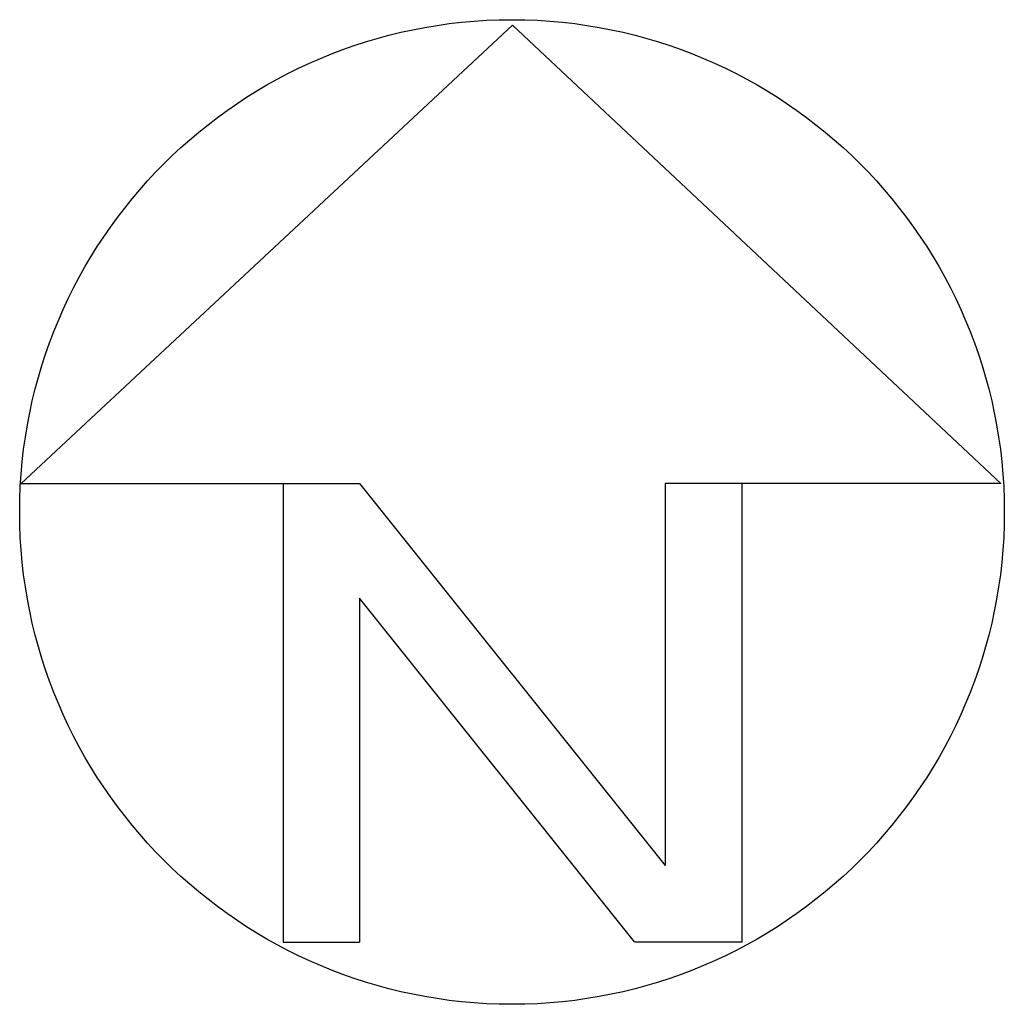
# Model space of a CAD drawing. Header units: inches. Extents: x -12.9 to 12.9, y -25.6 to 0.1.
import ezdxf

# ---------------------------------------------------------------- set-up
doc = ezdxf.new("R2010")
doc.units = ezdxf.units.IN
doc.header["$MEASUREMENT"] = 0

msp = doc.modelspace()

# ---------------------------------------------------------------- linework, layer by layer
for p, q in [((0, 0), (-12.86, -11.999)), ((0, 0), (12.782, -11.999)), ((-12.86, -11.999), (-6, -11.999)), ((-6, -11.999), (-6, -23.999)), ((-6, -11.999), (-4, -11.999)), ((-4, -11.999), (4, -21.999)), ((4, -11.999), (4, -21.999)), ((6, -11.999), (4, -11.999)), ((12.782, -11.999), (6, -11.999)), ((6, -11.999), (6, -23.999)), ((3.195, -23.996), (-4, -15.002)), ((-4, -15.002), (-4, -23.999)), ((-6, -23.999), (-4, -23.999)), ((6, -23.999), (3.195, -23.999))]:
    msp.add_line(p, q)
msp.add_circle((-0.013, -12.745), 12.885)

doc.saveas('drawing.dxf')
